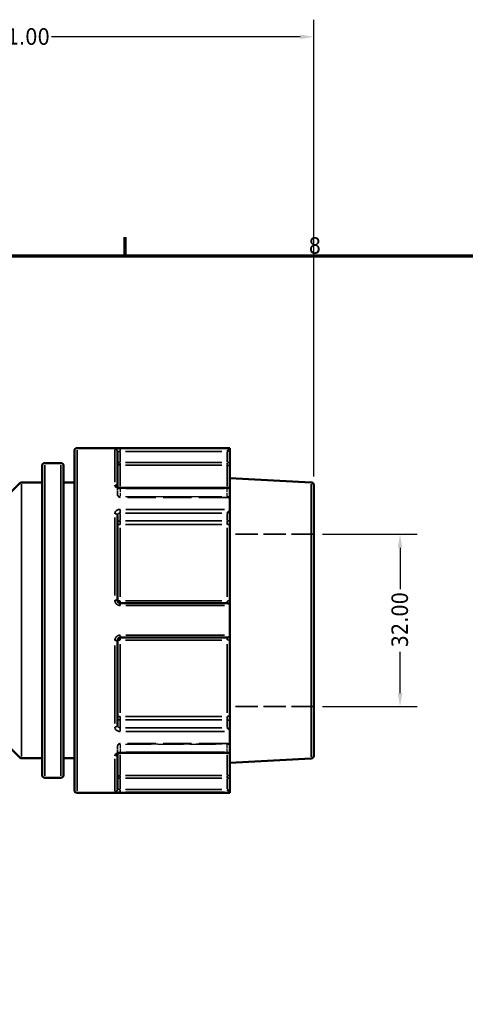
# Model space of a CAD drawing. Header units: millimetres. Extents: x 0 to 893, y 0 to 988.
# Tile 7 of 20: x 471 to 554, y 435 to 618. Entities that reach past the tile are written whole.
import ezdxf

# ---------------------------------------------------------------- set-up
doc = ezdxf.new("R2010")
doc.units = ezdxf.units.MM
doc.linetypes.add('DASHED', pattern=[0.2067, 0.1654, -0.0413])
for name, color, linetype, lineweight in [('Border (ANSI)', 7, 'Continuous', 70), ('Dimension (ANSI)', 7, 'Continuous', 25), ('Hidden (ANSI)', 7, 'DASHED', 35), ('Hidden Narrow (ANSI)', 7, 'DASHED', 25), ('Visible (ANSI)', 7, 'Continuous', 50), ('Visible Narrow (ANSI)', 7, 'Continuous', 35)]:
    doc.layers.add(name, color=color, linetype=linetype, lineweight=lineweight)
doc.styles.add('Note Text (ANSI)', font='tahoma.ttf')
doc.dimstyles.new('Default - mm (ANSI)', dxfattribs={"dimtxt": 3.048, "dimasz": 2.5, "dimexe": 3.175, "dimexo": 1.6002, "dimgap": 0.8, "dimtad": 0, "dimtoh": 1, "dimrnd": 1e-08, "dimzin": 4, "dimdsep": 46, "dimtxsty": 'Note Text (ANSI)', "dimcen": 0.09, "dimdle": 10, "dimclrd": 256, "dimclre": 256, "dimclrt": 256, "dimadec": 1, "dimazin": 1, "dimtfac": 1, "dimtofl": 0, "dimtmove": 0, "dimatfit": 3, "dimfxl": 1, "dimtolj": 1, "dimtzin": 4, "dimlwd": -1, "dimlwe": -1, "dimarcsym": 0})

# ---------------------------------------------------------------- blocks, each defined once
blk = doc.blocks.new('Borders Default Border')
at = {"layer": 'Border (ANSI)'}
blk.add_line((490.58, 574), (490.58, 577.45), dxfattribs=at)
at = {"layer": 'Border (ANSI)', "flags": 128}
blk.add_lwpolyline([(20, 20), (20, 574), (821, 574), (821, 20), (20, 20)], dxfattribs=at)
at = {"layer": 'Border (ANSI)', "insert": (524.63, 574.33), "char_height": 3.05, "attachment_point": 7, "style": 'Note Text (ANSI)'}
blk.add_mtext('8', dxfattribs=at)
blk = doc.blocks.new('*D9')
at = {"layer": 'Defpoints', "color": 0, "transparency": 16777216}
for p in [(525.58, 522.31), (525.58, 490.31), (541.58, 490.31)]:
    blk.add_point(p, dxfattribs=at)
at = {"layer": 'Dimension (ANSI)', "transparency": 16777216}
for p, q in [((527.18, 522.31), (544.75, 522.31)), ((541.58, 519.81), (541.58, 512.14)), ((541.58, 492.81), (541.58, 500.48)), ((527.18, 490.31), (544.75, 490.31))]:
    blk.add_line(p, q, dxfattribs=at)
for points in [[(541.16, 519.81), (542, 519.81), (541.58, 522.31)], [(541.16, 492.81), (542, 492.81), (541.58, 490.31)]]:
    blk.add_solid(points, dxfattribs=at)
at = {"layer": 'Dimension (ANSI)', "transparency": 16777216, "insert": (539.99, 501.28), "char_height": 3.048, "attachment_point": 1, "rotation": 90, "style": 'Note Text (ANSI)'}
blk.add_mtext('\\A1;32.00', dxfattribs=at)
blk = doc.blocks.new('*D10')
at = {"layer": 'Defpoints', "color": 0, "transparency": 16777216}
for p in [(525.58, 614.65), (414.58, 562.06), (525.58, 531.44)]:
    blk.add_point(p, dxfattribs=at)
at = {"layer": 'Dimension (ANSI)', "transparency": 16777216}
for p, q in [((414.58, 563.66), (414.58, 617.82)), ((525.58, 533.04), (525.58, 617.82)), ((417.08, 614.65), (463.24, 614.65)), ((523.08, 614.65), (476.92, 614.65))]:
    blk.add_line(p, q, dxfattribs=at)
for points in [[(417.08, 615.06), (417.08, 614.23), (414.58, 614.65)], [(523.08, 615.06), (523.08, 614.23), (525.58, 614.65)]]:
    blk.add_solid(points, dxfattribs=at)
at = {"layer": 'Dimension (ANSI)', "transparency": 16777216, "insert": (464.04, 616.23), "char_height": 3.048, "attachment_point": 1, "style": 'Note Text (ANSI)'}
blk.add_mtext('\\A1;111.00', dxfattribs=at)

msp = doc.modelspace()

# ---------------------------------------------------------------- linework, layer by layer
at = {"layer": 'Hidden (ANSI)', "ltscale": 0.080847}
msp.add_line((489.179, 531.073), (489.179, 531.047), dxfattribs=at)
at = {"layer": 'Hidden (ANSI)', "ltscale": 3.748057}
for p, q in [((489.179, 529.655), (489.179, 531.047)), ((489.179, 481.575), (489.179, 482.966))]:
    msp.add_line(p, q, dxfattribs=at)
at = {"layer": 'Hidden (ANSI)', "ltscale": 32.027092}
for p, q in [((509.539, 529.155), (489.679, 529.155)), ((509.539, 483.466), (489.679, 483.466))]:
    msp.add_line(p, q, dxfattribs=at)
at = {"layer": 'Hidden (ANSI)', "ltscale": 25.060474}
for p, q in [((525.579, 522.311), (510.039, 522.311)), ((525.579, 490.311), (510.039, 490.311))]:
    msp.add_line(p, q, dxfattribs=at)
at = {"layer": 'Hidden (ANSI)', "ltscale": 0.080952}
msp.add_line((489.179, 481.575), (489.179, 481.549), dxfattribs=at)
at = {"layer": 'Hidden (ANSI)', "ltscale": 1.495845}
for centre, start, end in [((489.679, 529.655), 180, 270), ((509.539, 528.655), 0, 90), ((489.679, 482.966), 90, 180), ((509.539, 483.966), 270, 0)]:
    msp.add_arc(centre, 0.5, start, end, dxfattribs=at)
at = {"layer": 'Hidden (ANSI)', "ltscale": 1.007576}
for centre, major_axis, start_param, end_param in [((509.539, 530.412), (0.462, 0.462), 0.3926991, 1.1780972), ((509.539, 482.21), (-0.462, 0.462), 1.9634954, 2.7488936)]:
    msp.add_ellipse(centre, major_axis=major_axis, ratio=0.4142136, start_param=start_param, end_param=end_param, dxfattribs=at)
at = {"layer": 'Hidden (ANSI)', "ltscale": 0.487661}
msp.add_open_spline([(489.173, 531.082), (489.173, 531.082), (489.174, 531.079), (489.178, 531.066), (489.179, 531.057), (489.179, 531.047)], degree=3, knots=[0.124583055, 0.124583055, 0.124583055, 0.124583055, 0.141075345, 0.141075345, 0.157505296, 0.157505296, 0.157505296, 0.157505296], dxfattribs=at)
at = {"layer": 'Hidden (ANSI)', "ltscale": 0.486267}
msp.add_open_spline([(489.179, 531.047), (489.179, 531.065), (489.173, 531.081), (489.173, 531.082), (489.173, 531.082), (489.173, 531.082)], degree=3, knots=[0, 0, 0, 0, 0.031501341, 0.031501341, 0.03282649, 0.03282649, 0.03282649, 0.03282649], dxfattribs=at)
at = {"layer": 'Hidden (ANSI)', "ltscale": 2.104149}
msp.add_open_spline([(489.679, 481.71), (489.624, 481.71), (489.569, 481.705), (489.465, 481.689), (489.416, 481.676), (489.331, 481.647), (489.294, 481.631), (489.236, 481.598), (489.215, 481.582), (489.185, 481.556), (489.177, 481.546), (489.171, 481.537), (489.174, 481.54), (489.178, 481.556), (489.179, 481.565), (489.179, 481.575)], degree=3, knots=[0, 0, 0, 0, 0.02450766, 0.02450766, 0.0487203, 0.0487203, 0.0720987, 0.0720987, 0.09440085, 0.09440085, 0.11633824, 0.11633824, 0.14107534, 0.14107534, 0.1575053, 0.1575053, 0.1575053, 0.1575053], dxfattribs=at)
at = {"layer": 'Hidden (ANSI)', "ltscale": 0.487612}
msp.add_open_spline([(489.179, 481.575), (489.179, 481.556), (489.173, 481.541), (489.173, 481.54), (489.173, 481.54), (489.173, 481.54)], degree=3, knots=[0, 0, 0, 0, 0.031501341, 0.031501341, 0.032922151, 0.032922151, 0.032922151, 0.032922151], dxfattribs=at)
at = {"layer": 'Hidden Narrow (ANSI)', "ltscale": 0.073457}
for p, q in [((489.679, 530.767), (489.679, 530.793)), ((489.679, 481.829), (489.679, 481.855))]:
    msp.add_line(p, q, dxfattribs=at)
at = {"layer": 'Hidden Narrow (ANSI)', "ltscale": 3.548313}
for p, q in [((489.679, 530.692), (489.679, 529.375)), ((509.539, 529.375), (509.539, 530.692)), ((489.679, 483.247), (489.679, 481.929)), ((509.539, 481.929), (509.539, 483.247))]:
    msp.add_line(p, q, dxfattribs=at)
at = {"layer": 'Hidden Narrow (ANSI)', "ltscale": 28.824383}
for p, q in [((508.546, 530.765), (490.672, 530.765)), ((490.672, 529.302), (508.546, 529.302)), ((508.546, 529.26), (490.672, 529.26)), ((490.672, 483.361), (508.546, 483.361)), ((508.546, 483.32), (490.672, 483.32)), ((490.672, 481.856), (508.546, 481.856))]:
    msp.add_line(p, q, dxfattribs=at)
at = {"layer": 'Hidden Narrow (ANSI)', "ltscale": 0.468569}
for p, q in [((509.539, 530.773), (509.539, 530.905)), ((509.539, 481.717), (509.539, 481.849))]:
    msp.add_line(p, q, dxfattribs=at)
at = {"layer": 'Hidden Narrow (ANSI)', "ltscale": 0.673075}
for p, q in [((489.679, 529.156), (489.679, 529.288)), ((509.539, 529.288), (509.539, 529.156)), ((489.679, 483.334), (489.679, 483.466)), ((509.539, 483.466), (509.539, 483.334))]:
    msp.add_line(p, q, dxfattribs=at)
at = {"layer": 'Hidden Narrow (ANSI)', "ltscale": 0.060678}
msp.add_ellipse((488.679, 531.047), major_axis=(0.5, 0), ratio=0.7852689, start_param=0.0035455, end_param=0.067365, dxfattribs=at)
at = {"layer": 'Hidden Narrow (ANSI)', "ltscale": 1.346251}
for centre, major_axis, ratio, start_param, end_param in [((489.679, 529.655), (-0.5, 0), 0.7071068, 0.0785398, 1.4922565), ((489.679, 529.655), (-0.5, 0), 0.7900885, 0.0785398, 1.4922565), ((509.539, 528.948), (0.5, 0), 0.7071068, 0.0785398, 1.4922565), ((509.539, 528.865), (0.5, 0), 0.7900885, 0.0785398, 1.4922565), ((489.679, 482.966), (-0.5, 0), 0.7900885, 4.7909288, 6.2046455), ((489.679, 482.966), (-0.5, 0), 0.7071068, 4.7909288, 6.2046455), ((509.539, 483.756), (0.5, 0), 0.7900885, 4.7909288, 6.2046455), ((509.539, 483.673), (0.5, 0), 0.7071068, 4.7909288, 6.2046455)]:
    msp.add_ellipse(centre, major_axis=major_axis, ratio=ratio, start_param=start_param, end_param=end_param, dxfattribs=at)
at = {"layer": 'Hidden Narrow (ANSI)', "ltscale": 0.060795}
msp.add_ellipse((488.679, 481.575), major_axis=(0.5, 0), ratio=0.7852689, start_param=6.215691, end_param=6.279633, dxfattribs=at)
at = {"layer": 'Hidden Narrow (ANSI)', "ltscale": 1.360579}
msp.add_open_spline([(489.679, 530.765), (489.646, 530.765), (489.613, 530.767), (489.529, 530.777), (489.479, 530.788), (489.374, 530.823), (489.321, 530.849), (489.226, 530.921), (489.192, 530.968), (489.18, 531.026), (489.179, 531.037), (489.179, 531.047)], degree=3, knots=[0, 0, 0, 0, 0.01978721, 0.01978721, 0.05144674, 0.05144674, 0.09260413, 0.09260413, 0.14610875, 0.14610875, 0.1575053, 0.1575053, 0.1575053, 0.1575053], dxfattribs=at)
at = {"layer": 'Hidden Narrow (ANSI)', "ltscale": 1.360482}
msp.add_open_spline([(489.179, 481.575), (489.179, 481.602), (489.187, 481.63), (489.226, 481.699), (489.269, 481.739), (489.401, 481.814), (489.499, 481.843), (489.628, 481.855), (489.654, 481.856), (489.679, 481.856)], degree=3, knots=[0, 0, 0, 0, 0.03040395, 0.03040395, 0.07905027, 0.07905027, 0.14229049, 0.14229049, 0.1575067, 0.1575067, 0.1575067, 0.1575067], dxfattribs=at)
at = {"layer": 'Visible (ANSI)'}
for p, q in [((481.179, 474.811), (481.179, 537.811)), ((510.039, 538.311), (481.679, 538.311)), ((489.179, 537.593), (489.179, 531.073)), ((510.037, 538.193), (509.539, 537.695)), ((510.039, 538.311), (510.039, 538.197)), ((510.039, 535.625), (510.039, 538.197)), ((510.039, 534.633), (510.039, 535.625)), ((475.179, 477.604), (475.179, 535.018)), ((478.679, 535.518), (475.679, 535.518)), ((479.179, 535.018), (479.179, 477.604)), ((510.039, 534.633), (510.039, 530.767)), ((475.179, 531.911), (471.386, 531.911)), ((481.179, 531.911), (479.179, 531.911)), ((525.105, 531.936), (510.039, 532.725)), ((461.726, 522.457), (471.033, 531.764)), ((509.893, 530.912), (489.679, 530.912)), ((510.039, 530.767), (510.039, 526.948)), ((525.579, 531.436), (525.579, 481.185)), ((510.039, 525.13), (510.039, 526.948)), ((489.179, 525.814), (489.179, 510.011)), ((510.039, 523.81), (510.039, 525.13)), ((510.039, 523.81), (510.039, 509.886)), ((509.539, 509.511), (489.679, 509.511)), ((510.039, 509.011), (510.039, 509.886)), ((510.039, 509.011), (510.039, 503.611)), ((489.679, 503.111), (509.539, 503.111)), ((510.039, 502.736), (510.039, 503.611)), ((510.039, 502.736), (510.039, 488.812)), ((489.179, 502.611), (489.179, 486.807)), ((461.726, 490.164), (471.033, 480.857)), ((510.039, 487.492), (510.039, 488.812)), ((510.039, 485.673), (510.039, 487.492)), ((510.039, 485.673), (510.039, 481.855)), ((475.179, 480.711), (471.386, 480.711)), ((481.179, 480.711), (479.179, 480.711)), ((489.179, 481.549), (489.179, 475.029)), ((489.679, 481.71), (509.893, 481.71)), ((510.039, 481.855), (510.039, 477.989)), ((525.105, 480.686), (510.039, 479.896)), ((478.679, 477.104), (475.679, 477.104)), ((510.039, 476.997), (510.039, 477.989)), ((510.039, 474.425), (510.039, 476.997)), ((510.039, 474.311), (481.679, 474.311)), ((509.539, 474.927), (510.037, 474.429)), ((510.039, 474.425), (510.039, 474.311))]:
    msp.add_line(p, q, dxfattribs=at)
for centre, start, end in [((481.679, 537.811), 90, 180), ((475.679, 535.018), 90, 180), ((478.679, 535.018), 0, 90), ((471.386, 531.411), 90, 135), ((525.079, 531.436), 0, 87), ((509.539, 509.011), 4.9171, 90), ((509.539, 503.611), 270, 355.0829), ((471.386, 481.211), 225, 270), ((525.079, 481.185), 273, 0), ((475.679, 477.604), 180, 270), ((478.679, 477.604), 270, 0), ((481.679, 474.811), 180, 270)]:
    msp.add_arc(centre, 0.5, start, end, dxfattribs=at)
for centre, major_axis, start_param, end_param in [((509.539, 530.412), (0.462, 0.462), 5.9763058, 6.6758844), ((509.539, 526.594), (-0.462, -0.462), 1.1780972, 2.663074), ((509.539, 486.028), (-0.462, 0.462), 3.6201113, 5.1050881), ((509.539, 482.21), (-0.462, 0.462), 2.7488936, 3.4484721)]:
    msp.add_ellipse(centre, major_axis=major_axis, ratio=0.4142136, start_param=start_param, end_param=end_param, dxfattribs=at)
for points in [[(510.039, 538.197), (510.039, 538.196), (510.039, 538.194), (510.037, 538.193)], [(510.037, 530.794), (510.039, 530.785), (510.039, 530.776), (510.039, 530.767)], [(510.039, 526.948), (510.039, 526.938), (510.039, 526.927), (510.037, 526.916)], [(510.037, 509.054), (510.039, 509.039), (510.039, 509.025), (510.039, 509.011)], [(510.039, 503.611), (510.039, 503.597), (510.039, 503.582), (510.037, 503.568)], [(510.037, 485.706), (510.039, 485.695), (510.039, 485.684), (510.039, 485.673)], [(510.039, 481.855), (510.039, 481.846), (510.039, 481.837), (510.037, 481.827)], [(510.037, 474.429), (510.039, 474.427), (510.039, 474.426), (510.039, 474.425)]]:
    msp.add_open_spline(points, degree=3, dxfattribs=at)
for points, knots in [([(489.679, 530.912), (489.624, 530.912), (489.569, 530.916), (489.465, 530.933), (489.416, 530.945), (489.331, 530.974), (489.294, 530.991), (489.236, 531.024), (489.215, 531.039), (489.185, 531.065), (489.177, 531.075), (489.173, 531.081), (489.173, 531.082), (489.173, 531.082)], [0, 0, 0, 0, 0.02450766, 0.02450766, 0.0487203, 0.0487203, 0.0720987, 0.0720987, 0.09440085, 0.09440085, 0.11633824, 0.11633824, 0.12458306, 0.12458306, 0.12458306, 0.12458306]), ([(489.679, 509.511), (489.647, 509.511), (489.614, 509.514), (489.53, 509.531), (489.481, 509.549), (489.376, 509.608), (489.323, 509.653), (489.229, 509.777), (489.194, 509.861), (489.181, 509.969), (489.179, 509.99), (489.179, 510.011)], [0, 0, 0, 0, 0.01962332, 0.01962332, 0.05102063, 0.05102063, 0.09183714, 0.09183714, 0.14489859, 0.14489859, 0.15750537, 0.15750537, 0.15750537, 0.15750537]), ([(489.179, 502.611), (489.179, 502.668), (489.189, 502.726), (489.24, 502.867), (489.296, 502.945), (489.455, 503.072), (489.567, 503.111), (489.679, 503.111)], [0, 0, 0, 0, 0.03471345, 0.03471345, 0.09025498, 0.09025498, 0.15750602, 0.15750602, 0.15750602, 0.15750602]), ([(489.173, 481.54), (489.173, 481.54), (489.178, 481.549), (489.207, 481.576), (489.226, 481.591), (489.279, 481.623), (489.311, 481.639), (489.388, 481.668), (489.433, 481.681), (489.531, 481.701), (489.585, 481.707), (489.652, 481.71), (489.666, 481.71), (489.679, 481.71)], [0.03292215, 0.03292215, 0.03292215, 0.03292215, 0.06007618, 0.06007618, 0.08212386, 0.08212386, 0.1042943, 0.1042943, 0.12747114, 0.12747114, 0.15153966, 0.15153966, 0.1575067, 0.1575067, 0.1575067, 0.1575067])]:
    msp.add_open_spline(points, degree=3, knots=knots, dxfattribs=at)
at = {"layer": 'Visible Narrow (ANSI)'}
for p, q in [((481.679, 537.917), (481.679, 474.705)), ((488.679, 531.975), (488.679, 537.974)), ((489.679, 537.732), (489.679, 538.189)), ((489.679, 535.728), (489.679, 537.591)), ((490.672, 537.695), (508.546, 537.695)), ((509.019, 538.193), (490.697, 538.193)), ((509.539, 537.591), (509.539, 535.728)), ((489.64, 535.625), (489.181, 535.625)), ((489.679, 535.135), (489.679, 535.589)), ((508.546, 535.625), (490.672, 535.625)), ((509.539, 535.589), (509.539, 535.135)), ((510.038, 535.625), (509.578, 535.625)), ((475.679, 535.158), (475.679, 477.463)), ((478.679, 477.463), (478.679, 535.158)), ((489.679, 535.043), (489.679, 531.242)), ((490.672, 535.129), (508.546, 535.129)), ((509.539, 531.242), (509.539, 535.043)), ((471.386, 531.596), (471.386, 481.026)), ((489.679, 530.806), (489.679, 530.912)), ((490.697, 530.794), (509.019, 530.794)), ((525.105, 481.002), (525.105, 531.62)), ((489.679, 526.267), (489.679, 526.886)), ((509.019, 526.916), (490.697, 526.916)), ((488.679, 510.942), (488.679, 525.425)), ((489.679, 524.849), (489.679, 526.167)), ((489.679, 524.146), (489.679, 524.75)), ((490.672, 526.24), (508.546, 526.24)), ((508.546, 524.776), (490.672, 524.776)), ((509.539, 526.167), (509.539, 524.849)), ((509.539, 524.75), (509.539, 524.146)), ((489.679, 523.497), (489.679, 510.717)), ((490.672, 524.116), (508.546, 524.116)), ((509.539, 510.717), (509.539, 523.497)), ((508.546, 509.948), (490.672, 509.948)), ((489.679, 509.512), (489.679, 509.913)), ((489.679, 509.091), (489.679, 509.509)), ((490.697, 509.054), (509.019, 509.054)), ((509.539, 509.913), (509.539, 509.512)), ((489.679, 503.112), (489.679, 503.531)), ((489.679, 502.709), (489.679, 503.11)), ((490.672, 502.673), (508.546, 502.673)), ((509.019, 503.568), (490.697, 503.568)), ((509.539, 503.11), (509.539, 502.709)), ((488.679, 487.196), (488.679, 501.68)), ((489.679, 501.905), (489.679, 489.125)), ((509.539, 489.125), (509.539, 501.905)), ((489.679, 487.872), (489.679, 488.476)), ((508.546, 488.505), (490.672, 488.505)), ((509.539, 488.476), (509.539, 487.872)), ((489.679, 486.455), (489.679, 487.772)), ((489.679, 485.735), (489.679, 486.355)), ((490.672, 487.845), (508.546, 487.845)), ((508.546, 486.382), (490.672, 486.382)), ((509.539, 487.772), (509.539, 486.455)), ((490.697, 485.706), (509.019, 485.706)), ((489.679, 481.71), (489.679, 481.816)), ((489.679, 481.38), (489.679, 477.579)), ((509.019, 481.827), (490.697, 481.827)), ((509.539, 477.579), (509.539, 481.38)), ((488.679, 474.648), (488.679, 480.647)), ((489.679, 477.033), (489.679, 477.487)), ((508.546, 477.493), (490.672, 477.493)), ((509.539, 477.487), (509.539, 477.033)), ((489.181, 476.997), (489.64, 476.997)), ((489.679, 475.03), (489.679, 476.893)), ((490.672, 476.997), (508.546, 476.997)), ((509.539, 476.893), (509.539, 475.03)), ((509.578, 476.997), (510.038, 476.997)), ((489.679, 474.433), (489.679, 474.89)), ((508.546, 474.927), (490.672, 474.927)), ((490.697, 474.429), (509.019, 474.429))]:
    msp.add_line(p, q, dxfattribs=at)
for centre, major_axis, ratio, start_param, end_param in [((488.679, 537.593), (0.5, 0), 0.9930776, 0.0785398, 1.4922565), ((489.679, 535.625), (-0.5, 0), 0.9921283, 0.0785398, 1.4922565), ((509.539, 534.633), (0.5, 0), 0.9921283, 0.0785398, 1.4922565), ((488.679, 531.047), (0.5, 0), 0.7852689, 0.1459048, 1.495802), ((488.679, 525.814), (0.5, 0), 0.6191549, 0.0785398, 1.4922565), ((489.679, 524.423), (-0.5, 0), 0.7071068, 4.7909288, 6.2046455), ((509.539, 525.13), (0.5, 0), 0.7071068, 4.7909288, 6.2046455), ((489.679, 524.423), (-0.5, 0), 0.6129928, 0.0785398, 1.4922565), ((509.539, 523.81), (0.5, 0), 0.6129928, 0.0785398, 1.4922565), ((488.679, 510.011), (0.5, 0), 0.1174603, 0.0785398, 1.4922565), ((489.679, 510.011), (-0.5, 0), 0.1252256, 0.0785398, 1.4922565), ((509.539, 509.886), (0.5, 0), 0.1252256, 0.0785398, 1.4922565), ((489.679, 502.611), (-0.5, 0), 0.1252256, 4.7909288, 6.2046455), ((509.539, 502.736), (0.5, 0), 0.1252256, 4.7909288, 6.2046455), ((488.679, 502.611), (0.5, 0), 0.1174603, 4.7909288, 6.2046455), ((489.679, 488.199), (-0.5, 0), 0.6129928, 4.7909288, 6.2046455), ((489.679, 488.199), (-0.5, 0), 0.7071068, 0.0785398, 1.4922565), ((509.539, 488.812), (0.5, 0), 0.6129928, 4.7909288, 6.2046455), ((488.679, 486.807), (0.5, 0), 0.6191549, 4.7909288, 6.2046455), ((509.539, 487.492), (0.5, 0), 0.7071068, 0.0785398, 1.4922565), ((488.679, 481.575), (0.5, 0), 0.7852689, 4.7873765, 6.1371511), ((489.679, 476.997), (-0.5, 0), 0.9921283, 4.7909288, 6.2046455), ((509.539, 477.989), (0.5, 0), 0.9921283, 4.7909288, 6.2046455), ((488.679, 475.029), (0.5, 0), 0.9930776, 4.7909288, 6.2046455)]:
    msp.add_ellipse(centre, major_axis=major_axis, ratio=ratio, start_param=start_param, end_param=end_param, dxfattribs=at)
for points, knots in [([(489.679, 538.193), (489.455, 538.193), (489.232, 538.186), (488.912, 538.162), (488.8, 538.147), (488.699, 538.116), (488.679, 538.103), (488.679, 538.089)], [-0.15750602, -0.15750602, -0.15750602, -0.15750602, -0.09025498, -0.09025498, -0.03471345, -0.03471345, 0, 0, 0, 0]), ([(489.179, 537.593), (489.179, 537.606), (489.189, 537.619), (489.24, 537.65), (489.296, 537.665), (489.455, 537.688), (489.567, 537.695), (489.679, 537.695)], [0, 0, 0, 0, 0.03471345, 0.03471345, 0.09025498, 0.09025498, 0.15750602, 0.15750602, 0.15750602, 0.15750602]), ([(488.679, 531.439), (488.679, 531.416), (488.681, 531.392), (488.706, 531.256), (488.774, 531.146), (488.963, 530.983), (489.068, 530.923), (489.279, 530.845), (489.379, 530.821), (489.547, 530.799), (489.613, 530.794), (489.679, 530.794)], [-0.1575053, -0.1575053, -0.1575053, -0.1575053, -0.14610875, -0.14610875, -0.09260413, -0.09260413, -0.05144674, -0.05144674, -0.01978721, -0.01978721, 0, 0, 0, 0]), ([(489.679, 526.916), (489.628, 526.916), (489.578, 526.912), (489.319, 526.882), (489.122, 526.804), (488.859, 526.597), (488.773, 526.484), (488.695, 526.285), (488.679, 526.205), (488.679, 526.124)], [-0.1575067, -0.1575067, -0.1575067, -0.1575067, -0.14229049, -0.14229049, -0.07905027, -0.07905027, -0.03040395, -0.03040395, 0, 0, 0, 0]), ([(489.179, 525.814), (489.179, 525.858), (489.187, 525.902), (489.226, 526.01), (489.269, 526.07), (489.401, 526.181), (489.499, 526.222), (489.628, 526.238), (489.654, 526.24), (489.679, 526.24)], [0, 0, 0, 0, 0.03040395, 0.03040395, 0.07905027, 0.07905027, 0.14229049, 0.14229049, 0.1575067, 0.1575067, 0.1575067, 0.1575067]), ([(488.679, 510.07), (488.679, 510.027), (488.682, 509.985), (488.709, 509.766), (488.778, 509.594), (488.968, 509.343), (489.072, 509.25), (489.282, 509.131), (489.382, 509.094), (489.548, 509.06), (489.614, 509.054), (489.679, 509.054)], [-0.15750537, -0.15750537, -0.15750537, -0.15750537, -0.14489859, -0.14489859, -0.09183714, -0.09183714, -0.05102063, -0.05102063, -0.01962332, -0.01962332, 0, 0, 0, 0]), ([(489.679, 503.568), (489.455, 503.568), (489.232, 503.489), (488.912, 503.23), (488.8, 503.072), (488.699, 502.786), (488.679, 502.669), (488.679, 502.552)], [-0.15750602, -0.15750602, -0.15750602, -0.15750602, -0.09025498, -0.09025498, -0.03471345, -0.03471345, 0, 0, 0, 0]), ([(488.679, 486.498), (488.679, 486.468), (488.681, 486.437), (488.706, 486.266), (488.774, 486.131), (488.963, 485.932), (489.068, 485.86), (489.279, 485.767), (489.379, 485.738), (489.547, 485.711), (489.613, 485.706), (489.679, 485.706)], [-0.1575053, -0.1575053, -0.1575053, -0.1575053, -0.14610875, -0.14610875, -0.09260413, -0.09260413, -0.05144674, -0.05144674, -0.01978721, -0.01978721, 0, 0, 0, 0]), ([(489.679, 486.382), (489.646, 486.382), (489.613, 486.384), (489.529, 486.398), (489.479, 486.414), (489.374, 486.464), (489.321, 486.502), (489.226, 486.609), (489.192, 486.682), (489.18, 486.775), (489.179, 486.791), (489.179, 486.807)], [0, 0, 0, 0, 0.01978721, 0.01978721, 0.05144674, 0.05144674, 0.09260413, 0.09260413, 0.14610875, 0.14610875, 0.1575053, 0.1575053, 0.1575053, 0.1575053]), ([(489.679, 481.827), (489.628, 481.827), (489.578, 481.825), (489.319, 481.799), (489.122, 481.733), (488.859, 481.562), (488.773, 481.47), (488.695, 481.31), (488.679, 481.246), (488.679, 481.182)], [-0.1575067, -0.1575067, -0.1575067, -0.1575067, -0.14229049, -0.14229049, -0.07905027, -0.07905027, -0.03040395, -0.03040395, 0, 0, 0, 0]), ([(488.679, 474.532), (488.679, 474.527), (488.682, 474.522), (488.709, 474.497), (488.778, 474.479), (488.968, 474.455), (489.072, 474.446), (489.282, 474.435), (489.382, 474.432), (489.548, 474.429), (489.614, 474.429), (489.679, 474.429)], [-0.15750537, -0.15750537, -0.15750537, -0.15750537, -0.14489859, -0.14489859, -0.09183714, -0.09183714, -0.05102063, -0.05102063, -0.01962332, -0.01962332, 0, 0, 0, 0]), ([(489.679, 474.927), (489.647, 474.927), (489.614, 474.927), (489.53, 474.93), (489.481, 474.933), (489.376, 474.944), (489.323, 474.952), (489.229, 474.977), (489.194, 474.994), (489.181, 475.019), (489.179, 475.024), (489.179, 475.029)], [0, 0, 0, 0, 0.01962332, 0.01962332, 0.05102063, 0.05102063, 0.09183714, 0.09183714, 0.14489859, 0.14489859, 0.15750537, 0.15750537, 0.15750537, 0.15750537])]:
    msp.add_open_spline(points, degree=3, knots=knots, dxfattribs=at)

# ---------------------------------------------------------------- block references
msp.add_blockref('Borders Default Border', (0, 0))

# ---------------------------------------------------------------- dimensions: what is measured, and where the dimension line sits
at = {"layer": 'Dimension (ANSI)'}
dim = msp.add_linear_dim(base=(525.579, 614.648), p1=(414.579, 562.061), p2=(525.579, 531.436), dimstyle='Default - mm (ANSI)', override={"dimgap": 0.8, "dimtoh": 0, "dimdec": 2, "dimtol": 0, "dimlim": 0, "dimtp": 0, "dimtm": 0, "dimtdec": 2, "dimatfit": 1}, dxfattribs=at)
dim.commit()
dim.dimension.update_dxf_attribs({"geometry": '*D10', "text_midpoint": (470.079, 614.648), "dimtype": 160})
dim = msp.add_linear_dim(base=(541.579, 490.311), p1=(525.579, 522.311), p2=(525.579, 490.311), angle=90, dimstyle='Default - mm (ANSI)', override={"dimgap": 0.8, "dimtoh": 0, "dimdec": 2, "dimtol": 0, "dimlim": 0, "dimtp": 0, "dimtm": 0, "dimtdec": 2, "dimatfit": 1}, dxfattribs=at)
dim.commit()
dim.dimension.update_dxf_attribs({"geometry": '*D9', "text_midpoint": (541.579, 506.311), "dimtype": 160})

doc.saveas('drawing.dxf')
